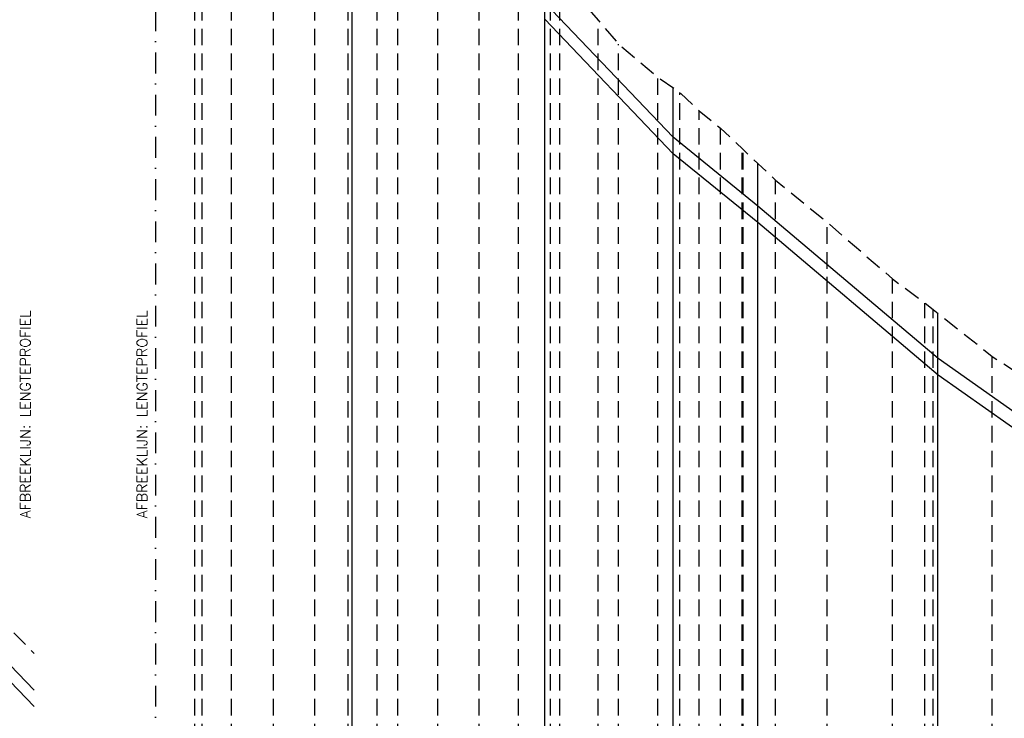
# Model space of a CAD drawing. Header units: metres. Extents: x -29 to 628, y 223 to 574.
# Tile 7 of 11: x 249 to 438, y 325 to 459. Entities that reach past the tile are written whole.
import ezdxf

# ---------------------------------------------------------------- set-up
doc = ezdxf.new("R2010")
doc.units = ezdxf.units.M
doc.linetypes.add('1-500 DASHED', pattern=[4.7625, 3.175, -1.5875])
doc.linetypes.add('DASHDOT', pattern=[2, 1, -0.5, 0, -0.5])
for name, color, linetype in [('PH-BESTAAND', 8, '1-500 DASHED'), ('PH-RIO-RWA', 4, 'DASHDOT'), ('PH-RIO-STRENG-RWA', 150, 'Continuous')]:
    doc.layers.add(name, color=color, linetype=linetype)
doc.styles.add('ROMANS', font='romans.shx')

msp = doc.modelspace()

# ---------------------------------------------------------------- linework, layer by layer
at = {"layer": 'PH-BESTAAND', "color": 7, "linetype": 'DASHDOT', "ltscale": 4}
msp.add_line((275.39, 573.85), (275.39, 287.05), dxfattribs=at)
at = {"layer": 'PH-BESTAAND'}
for p, q in [((282.94, 287.05), (282.94, 544.31)), ((284.36, 287.05), (284.36, 542.85)), ((289.97, 287.05), (289.97, 537.65)), ((298.05, 287.05), (298.05, 529.15)), ((305.97, 287.05), (305.97, 520.55)), ((312.34, 287.05), (312.34, 514.95)), ((317.94, 287.05), (317.94, 508.84)), ((321.88, 287.05), (321.88, 504.55)), ((329.56, 287.05), (329.56, 495.95)), ((337.5, 287.05), (337.5, 486.35)), ((345.04, 287.05), (345.04, 477.55)), ((351.14, 287.05), (351.14, 469.05)), ((352.94, 287.05), (352.94, 466.99)), ((360.3, 287.05), (360.3, 458.55)), ((364.22, 287.05), (364.22, 453.95)), ((371.73, 287.05), (371.73, 447.65)), ((375.98, 287.05), (375.98, 444.65)), ((379.67, 287.05), (379.67, 441.15)), ((383.75, 287.05), (383.75, 437.85)), ((387.94, 287.05), (387.94, 433.9)), ((388.1, 287.05), (388.1, 433.75)), ((394.34, 287.05), (394.34, 427.95)), ((404.23, 287.05), (404.23, 419.75)), ((416.74, 287.05), (416.74, 408.95)), ((422.94, 287.05), (422.94, 404.27)), ((424.56, 287.05), (424.56, 403.05)), ((435.85, 287.05), (435.85, 394.05))]:
    msp.add_line(p, q, dxfattribs=at)
at = {"layer": 'PH-BESTAAND', "flags": 128}
for points in [[(3.57, 562.05), (3.92, 561.45), (4.29, 561.75), (9.83, 561.25), (13.31, 560.05), (16.61, 556.75), (18.67, 554.55), (24.78, 549.95), (30.93, 545.15), (37.71, 539.35), (44.7, 533.55), (49.4, 529.35), (57.12, 523.15), (64.5, 518.45), (69.6, 514.85), (75.53, 509.95), (83.88, 502.75), (96.68, 488.15), (111.89, 467.85), (123.89, 453.25), (135.91, 439.15), (147.67, 426.95), (158.29, 417.25), (162.92, 412.15), (179.07, 400.85), (182.03, 398.75), (193.68, 389.55), (202.8, 382.75), (214.05, 374.36), (225.09, 364.95), (230.89, 360.15), (238.14, 351.75), (247.28, 342.05), (252.18, 337.02)], [(275.39, 552.05), (284.36, 542.85), (289.97, 537.65), (298.05, 529.15), (305.97, 520.82), (312.34, 514.95), (321.88, 504.55), (329.56, 495.95), (337.5, 486.35), (345.04, 477.55), (351.14, 469.05), (360.3, 458.55), (364.22, 453.95), (371.73, 447.65), (375.98, 444.65), (379.67, 441.15), (383.75, 437.85), (388.1, 433.75), (394.34, 427.87), (404.23, 419.75), (416.74, 408.95), (424.56, 403.05), (435.85, 394.05), (449.67, 385.15), (458.67, 378.75), (469.08, 370.95), (478.23, 364.75), (487.57, 357.15), (497.88, 348.65), (504.1, 343.45), (512.9, 337.15), (519.55, 332.65), (525.76, 327.95), (536.81, 320.85), (542.46, 318.25), (548.57, 316.95), (552.2, 314.75), (558.88, 311.15), (563.57, 309.55), (568.63, 308.15), (577.88, 302.95), (581.2, 300.35), (588.64, 295.95), (592.91, 296.35), (597.6, 298.05), (605.33, 305.15), (612.81, 307.35), (620, 308.15), (626.17, 308.05), (626.17, 308.05)]]:
    msp.add_lwpolyline(points, dxfattribs=at)
at = {"layer": 'PH-RIO-STRENG-RWA'}
for p, q in [((313.12, 287.05), (313.12, 514.1)), ((350.05, 287.05), (350.05, 470.57)), ((374.67, 287.05), (374.67, 445.57)), ((390.95, 287.05), (390.95, 431.06)), ((425.46, 287.05), (425.46, 402.33))]:
    msp.add_line(p, q, dxfattribs=at)
for points in [[(350.05, 461.9), (374.67, 436.08)], [(350.05, 458.75), (374.67, 432.93)], [(466.32, 364.79), (425.53, 393.61), (390.95, 422.9), (374.67, 436.08)], [(466.32, 361.64), (425.53, 390.46), (390.95, 419.75), (374.67, 432.93)], [(252.18, 330), (229.08, 354.01)], [(252.18, 326.85), (229.08, 350.86)]]:
    msp.add_lwpolyline(points, dxfattribs=at)

# ---------------------------------------------------------------- texts
at = {"layer": 'PH-RIO-RWA', "color": 7, "char_height": 2, "width": 75.2068, "attachment_point": 1, "rotation": 90, "style": 'ROMANS'}
for insert in [(249.44, 362.96), (271.84, 362.96)]:
    msp.add_mtext('AFBREEKLIJN: LENGTEPROFIEL', dxfattribs=dict(at, insert=insert))

doc.saveas('drawing.dxf')
